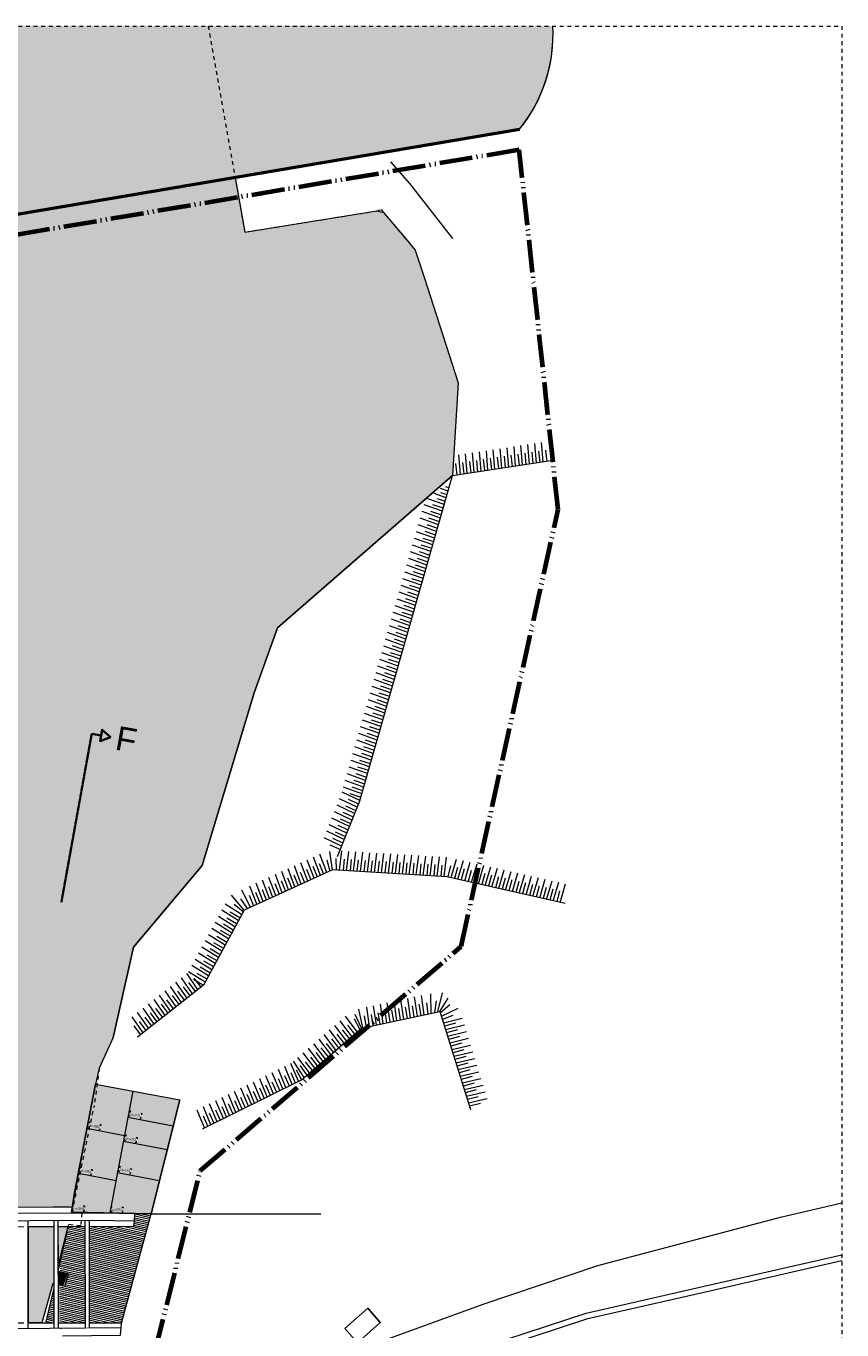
# Model space of a CAD drawing. Extents: x -294884 to 286267, y 0 to 1429765.
# Tile 44 of 178: x 41001 to 62400, y 210217 to 244408. Entities that reach past the tile are written whole.
import ezdxf

# ---------------------------------------------------------------- set-up
doc = ezdxf.new("R2010")
doc.units = 0
doc.header["$MEASUREMENT"] = 0
for name, pattern in [('@L07DS2b', [6.3, 4, -1, 0.3, -1]), ('DASHED', [200, 100, -100]), ('DIVIDE', [1250, 862.5, -112.5, 25, -112.5, 25, -112.5])]:
    doc.linetypes.add(name, pattern=pattern)
for name, color, linetype in [('A-0019-AFDEKVLAK', 1, 'Continuous'), ('A-0070-SYMBOOL', 1, 'Continuous'), ('A-0074--', 4, 'Continuous'), ('A-0306--', 1, 'Continuous'), ('A-0307-TEKST', 7, 'Continuous')]:
    doc.layers.add(name, color=color, linetype=linetype)

# ---------------------------------------------------------------- blocks, each defined once
blk = doc.blocks.new('M-NIEUW_10')
at = {"linetype": 'Continuous', "lineweight": 5}
for color, points in [(254, [(92928.9, 152599), (93299.3, 152599), (94007.3, 152310.8), (95816.3, 152474.7), (96566.3, 152599), (160281, 152599, -0.1863632), (159406.1, 149892.1), (151949.8, 148631.5), (104525, 140613.9), (96917.6, 139376.6), (73475.5, 135651.7), (66113.2, 134481.8), (59916.4, 133443.2), (45285.8, 130964.9), (44902.7, 130900), (44279.7, 131207.6), (44166.3, 131549.2), (43065, 131736), (43065, 139633.9), (44182.3, 139689.1, -0.428386), (45143.2, 144360.5), (70172.5, 148645.2), (84189.9, 151260.3), (86408.1, 151564.7)]), (111, [(140160.7, 121584.5), (140215.1, 122337.4), (140224, 122458.8), (140236.4, 122628.8), (140243.1, 122718.8), (140409.2, 124978.8), (140449.4, 125525.9), (140460.4, 125795.7), (140326.2, 125932.4), (140345.7, 126449.3), (135498, 131026.6), (135287.9, 130778.7), (128424.7, 136497.5), (128688.5, 136808.8), (127787.5, 137572.5), (126728.3, 137288.8), (126852, 136827.1), (116226.8, 134079.1), (116127.8, 134448.8), (111193, 133126.7), (111051.2, 132495.5), (110906, 132450), (109779.2, 127672.8), (110122.7, 127614.7), (110056, 127303.4), (109715.1, 127350), (109658.1, 127060.4), (109206, 125009.8), (109185.8, 124988), (109169.4, 124960.5), (109155.8, 124926.7), (109143, 124868.5), (109024.8, 123840.6), (108956.1, 123213.1), (108902.9, 123218.5), (101860.1, 123762.3), (101770.5, 123765), (101854, 124508.4), (101957, 124505.3), (102056.5, 125501), (101939.7, 125628.4), (101942.2, 128050.3), (101625.7, 128085.7), (101613.6, 128343.1), (101911.9, 128332.9), (101930.2, 129569.9), (101894.9, 129600.4), (101610.1, 129637.2), (101611.2, 129901.1), (101931, 129905.3), (101891.9, 133357.6), (101893.5, 134131.9), (101050.9, 134857.1), (100409.3, 136561.4), (99866.2, 137519.8), (99706, 137649.9), (100067.6, 138521.9), (104742.4, 139296.1), (104525, 140613.9), (126421.7, 144315.8), (126467, 144046.2), (129987.4, 144667.7), (129946.5, 144911.6), (151949.8, 148631.5), (152205.1, 147195.5), (155663.5, 147751.9), (155844.5, 147709.9), (156432.4, 147007.3), (156674.7, 146720), (156903.7, 146010.8), (157797, 143243.7), (157653.2, 140815.3), (153061.5, 136815.1), (152446.1, 135115.8), (151085.9, 130586.6), (149283.5, 128443), (148753.2, 126077.9), (148387.2, 125272.2), (148285.2, 124851.4), (147737.4, 121998.6), (147677.6, 121629.7)]), (8, [(147655, 121498.1), (148285.2, 124851.3), (150495.2, 124439.8), (149750, 121450)]), (111, [(147203.3, 121112.2), (147203.3, 119631.1), (147176.7, 119636.9), (146890, 118598.9), (146522.1, 118598.9), (146522.1, 121112.2)]), (111, [(147309.8, 121123.2), (147563.9, 121123.2), (147314.8, 120158.8)]), (111, [(147312.6, 119939.4), (147531.9, 119881.8), (147430.4, 119581.6), (147313.4, 119607.1)]), (111, [(147312.6, 119939.4), (147531.9, 119881.8), (147430.4, 119581.6), (147313.4, 119607.1)])]:
    blk.add_hatch(color=color, dxfattribs=at).paths.add_polyline_path(points, flags=0)
at = {"color": 7, "linetype": 'DASHED', "lineweight": 0}
blk.add_lwpolyline([(43065, 79449), (43065, 152599), (167865, 152599), (167865, 79449)], close=True, dxfattribs=at)
at = {"color": 254, "linetype": 'Continuous', "lineweight": 13}
blk.add_lwpolyline([(43065, 131736), (44166.3, 131549.2), (44279.7, 131207.6), (44902.7, 130900), (45285.8, 130964.9), (59916.4, 133443.2), (66113.2, 134481.8), (73475.5, 135651.7), (96917.6, 139376.6), (104525, 140613.9), (151949.8, 148631.5), (159406.1, 149892.1, 0.1863632), (160281, 152599), (160281, 152599)], format="xyb", dxfattribs=at)
at = {"color": 251, "linetype": 'Continuous', "lineweight": 5}
blk.add_lwpolyline([(103342.2, 140413.9), (159406.1, 149892.1), (159534, 150058.9), (159653, 150232.2), (159762.5, 150411.7), (159862.3, 150596.7), (159952.2, 150786.8), (160031.7, 150981.4), (160100.9, 151179.9), (160159.3, 151381.9), (160206.9, 151586.6), (160243.6, 151793.7), (160269.2, 152002.3), (160283.6, 152212), (160286.9, 152422.3), (160280.2, 152599)], dxfattribs=at)
at = {"color": 8, "linetype": 'DASHED', "lineweight": 5}
blk.add_lwpolyline([(151244.3, 152599), (152205, 147195.5), (155663.5, 147751.9), (155783.9, 147785.4), (155844.5, 147709.9), (156432.4, 147007.3)], dxfattribs=at)
at = {"color": 92, "linetype": 'Continuous', "lineweight": 50}
blk.add_lwpolyline([(45285.8, 130964.9), (59916.4, 133443.2), (66113.2, 134481.8), (96917.6, 139376.6), (103225.7, 140367.7), (103342.2, 140413.9), (159406.1, 149892.1)], dxfattribs=at)
at = {"color": 11, "linetype": 'Continuous', "lineweight": 9}
for points in [[(159406.1, 149892.1), (103342.2, 140413.9)], [(156432.4, 147007.3), (156674.6, 146721.1)], [(156674.7, 146720), (156903.7, 146010.8)], [(151085.9, 130586.6), (152446.1, 135115.8), (153061.5, 136815.1), (157653.2, 140815.4)], [(148753.2, 126077.9), (149283.5, 128443), (151085.9, 130586.6)], [(148753.2, 126077.9), (148387.2, 125272.2), (148285.2, 124851.4)], [(156187.1, 116008.8), (155817.8, 118124.8), (158453.4, 119083), (161466.1, 120094.8), (166252.3, 121365.4), (167865, 121741.4)], [(152874.2, 113074.7), (155112.9, 113893.2), (157979, 115050), (157639, 117534.8), (161199.6, 118704.1), (164282.6, 119407.7), (167865, 120225.1)]]:
    blk.add_lwpolyline(points, dxfattribs=at)
at = {"color": 1, "linetype": 'DIVIDE', "lineweight": 70}
blk.add_lwpolyline([(46390.7, 100305.9), (50442.1, 98721.3), (72392.4, 92637.8), (77830.2, 91130.7), (78466.9, 91281.4), (118511.6, 84729.6), (161894.4, 81134.1), (145295.8, 99667.1), (151034, 122576.9), (157878.9, 128459.7), (160422, 139922.3), (159403.2, 149352.2), (99198.7, 139182.7), (99843.2, 135366.9), (56711.1, 132050.5), (56814.7, 113020.6)], close=True, dxfattribs=at)
at = {"color": 7, "linetype": 'Continuous', "lineweight": 18}
for points in [[(157659.4, 147026.4), (156528.6, 148468.1), (156029, 149041.2)], [(147737.4, 121998.6), (148285.2, 124851.3)], [(148285.2, 124851.4), (150495.2, 124439.8)], [(147655, 121498.1), (149750, 121450), (150495.2, 124439.8)], [(147655, 121498.1), (147737.4, 121998.6)], [(148969.7, 118580.4), (149750, 121450)], [(146982.1, 118585.4), (147232.3, 119614.8), (147484.2, 119557), (147582, 119878.7), (147309.5, 119941.1), (147571.8, 121123.2)], [(147523.1, 119885.2), (147312.6, 119939.4)], [(147430.4, 119581.6), (147531.9, 119881.8)], [(147523.1, 119885.2), (147531.9, 119881.8), (147523.1, 119885.2)], [(147313.4, 119607.1), (147430.4, 119581.6)]]:
    blk.add_lwpolyline(points, dxfattribs=at)
at = {"color": 111, "linetype": 'Continuous', "lineweight": 13}
blk.add_lwpolyline([(129946.5, 144911.6), (151949.8, 148631.5), (152205.1, 147195.5), (155663.5, 147751.9), (155844.5, 147709.9), (156432.4, 147007.3), (156674.7, 146720), (156903.7, 146010.8), (157797, 143243.7), (157653.2, 140815.3), (153061.5, 136815.1), (152446.1, 135115.8), (151085.9, 130586.6), (149283.5, 128443), (148753.2, 126077.9), (148387.2, 125272.2), (148285.2, 124851.4), (147737.4, 121998.6), (147677.6, 121629.7), (140160.7, 121584.5)], dxfattribs=at)
at = {"color": 9, "linetype": 'Continuous', "lineweight": 13}
for points in [[(159307.1, 141063.2), (159264.3, 141570.5)], [(159488.2, 141090.4), (159445.5, 141597.6)], [(159669.6, 141117.5), (159627, 141624.7)], [(159850.8, 141144.5), (159808.1, 141651.9)], [(160032.2, 141171.5), (159989.4, 141678.9)], [(157856.8, 140846.2), (157814.2, 141353.4)], [(158038.2, 140873.3), (157995.3, 141380.6)], [(158219.5, 140900.5), (158176.7, 141407.8)], [(158400.7, 140927.5), (158358, 141435)], [(158458.8, 141237.8), (158491.1, 140941.1)], [(158581.8, 140954.7), (158539.2, 141462.1)], [(158640.1, 141264.8), (158672.3, 140968.1)], [(158763.2, 140981.9), (158720.6, 141489.1)], [(158821.3, 141291.8), (158853.5, 140995.2)], [(158944.5, 141008.9), (158901.7, 141516.3)], [(159002.6, 141319), (159034.8, 141022.4)], [(159125.8, 141036), (159083.1, 141543.4)], [(159183.9, 141346.2), (159216, 141049.4)], [(159365.2, 141373.4), (159397.3, 141076.5)], [(159546.4, 141400.3), (159578.5, 141103.7)], [(159727.7, 141427.5), (159759.9, 141130.9)], [(159908.9, 141454.6), (159940.9, 141158)], [(160090.2, 141481.7), (160122.4, 141185)], [(157733.7, 141129.3), (157765.9, 140832.4)], [(157914.9, 141156.4), (157947.2, 140859.6)], [(158096.2, 141183.4), (158128.5, 140886.8)], [(158277.6, 141210.6), (158309.8, 140914)], [(154632.6, 130821.4), (155216.6, 132285.6), (157653.2, 140815.4)], [(157434.3, 140050), (157005.2, 140203.1)], [(157484.6, 140226.2), (157166.5, 140339.8)], [(157246.5, 140208), (157459.5, 140137.8)], [(157534.8, 140402.3), (157338.1, 140472.5)], [(157338.2, 140370.5), (157509.7, 140313.9)], [(157465.6, 140521.3), (157560, 140490.1)], [(157333.7, 139697.6), (156854, 139868.7)], [(157384.1, 139873.9), (156904.5, 140044.9)], [(157075.3, 139878.9), (157358.7, 139785.2)], [(157125.7, 140055.1), (157409.2, 139961.6)], [(157232.8, 139345.1), (156753.4, 139516.2)], [(157283.2, 139521.4), (156803.9, 139692.5)], [(156974.8, 139526.4), (157258.1, 139432.8)], [(157025.1, 139702.6), (157308.4, 139609.2)], [(157132.4, 138992.7), (156652.7, 139163.8)], [(157182.7, 139169), (156703.1, 139340)], [(156874, 139174), (157157.5, 139080.3)], [(156924.3, 139350.2), (157207.8, 139256.6)], [(157082, 138816.4), (156602.4, 138987.5)], [(156773.4, 138821.4), (157056.8, 138727.9)], [(156823.7, 138997.6), (157107, 138904.2)], [(156981.2, 138463.9), (156501.7, 138635)], [(157031.6, 138640.1), (156552.2, 138811.3)], [(156723, 138645.2), (157006.5, 138551.7)], [(156880.6, 138111.6), (156401, 138282.6)], [(156931, 138287.7), (156451.3, 138458.8)], [(156622.3, 138292.7), (156905.7, 138199.3)], [(156672.6, 138469), (156956, 138375.5)], [(156779.9, 137758.9), (156300.5, 137930)], [(156830.3, 137935.2), (156350.7, 138106.2)], [(156521.5, 137940.2), (156805.1, 137846.7)], [(156572, 138116.3), (156855.4, 138023.1)], [(156678.5, 137403.9), (156199.1, 137574.9)], [(156728.9, 137580), (156249.4, 137751.2)], [(156420.4, 137585.1), (156703.8, 137491.6)], [(156471.2, 137763.9), (156754.8, 137670.5)], [(156578, 137051.4), (156098.3, 137222.5)], [(156628.3, 137227.7), (156148.8, 137398.7)], [(156319.6, 137232.7), (156602.9, 137139.1)], [(156370, 137409), (156653.4, 137315.4)], [(156477.1, 136698.9), (155997.6, 136870)], [(156527.5, 136875.2), (156048.2, 137046.4)], [(156219, 136880.2), (156502.4, 136786.6)], [(156269.3, 137056.5), (156552.7, 136963)], [(156376.6, 136346.6), (155897, 136517.7)], [(156426.9, 136522.8), (155947.3, 136693.8)], [(156118.3, 136527.8), (156401.8, 136434.2)], [(156168.6, 136704), (156452.1, 136610.4)], [(156275.8, 135994), (155796.5, 136165.1)], [(156326.2, 136170.2), (155846.7, 136341.3)], [(156017.7, 136175.2), (156301, 136081.8)], [(156067.9, 136351.4), (156351.3, 136258)], [(156175.2, 135641.5), (155695.6, 135812.7)], [(156225.4, 135817.7), (155745.9, 135988.9)], [(155916.9, 135822.8), (156200.3, 135729.4)], [(155967.3, 135999.1), (156250.7, 135905.5)], [(156074.6, 135289), (155595, 135460)], [(156124.9, 135465.4), (155645.3, 135636.4)], [(155816.3, 135470.2), (156099.7, 135376.9)], [(155866.6, 135646.6), (156150, 135553.1)], [(155973.2, 134933.8), (155493.7, 135105)], [(156024.2, 135112.7), (155544.8, 135283.9)], [(155715.5, 135117.8), (155999.1, 135024.3)], [(155765.8, 135294), (156049.4, 135200.5)], [(155872.7, 134581.5), (155393.1, 134752.5)], [(155922.8, 134757.7), (155443.3, 134928.8)], [(155614.3, 134762.8), (155897.7, 134669.2)], [(155664.7, 134938.9), (155948, 134845.5)], [(155771.8, 134229), (155292.4, 134400.2)], [(155822.2, 134405.2), (155342.6, 134576.4)], [(155513.6, 134410.3), (155797, 134316.8)], [(155563.9, 134586.5), (155847.2, 134492.9)], [(155671.2, 133876.6), (155191.6, 134047.6)], [(155721.4, 134052.8), (155241.9, 134223.8)], [(155412.8, 134057.9), (155696.3, 133964.2)], [(155463.3, 134234), (155746.6, 134140.4)], [(155570.5, 133524.1), (155090.9, 133695.1)], [(155620.9, 133700.4), (155141.2, 133871.5)], [(155312.2, 133705.2), (155595.6, 133611.8)], [(155362.6, 133881.7), (155646.1, 133788)], [(155520.1, 133347.8), (155040.8, 133518.9)], [(155211.6, 133352.9), (155495, 133259.4)], [(155261.9, 133529), (155545.3, 133435.6)], [(155419.5, 132995.4), (154939.9, 133166.5)], [(155469.7, 133171.5), (154990.2, 133342.7)], [(155161.2, 133176.6), (155444.6, 133083.2)], [(155318.8, 132642.8), (154839.3, 132813.8)], [(155369.2, 132819.2), (154889.6, 132990.2)], [(155060.6, 132824), (155344, 132730.7)], [(155110.9, 133000.4), (155394.2, 132907)], [(155149.8, 132117.4), (154689.8, 132335.6)], [(155217.4, 132287.6), (154757.4, 132505.9)], [(155268.4, 132466.5), (154789.1, 132637.7)], [(154910.9, 132323.6), (155183.5, 132202.1)], [(154959.8, 132471.6), (155243.3, 132378.1)], [(155010.1, 132647.8), (155293.6, 132554.3)], [(155014.2, 131776.7), (154554.2, 131995)], [(155082, 131947), (154622.1, 132165.3)], [(154775.4, 131982.9), (155048.1, 131861.6)], [(154843.2, 132153.2), (155115.9, 132031.9)], [(154878.8, 131436.1), (154418.9, 131654.4)], [(154946.6, 131606.5), (154486.6, 131824.7)], [(154640, 131642.3), (154912.7, 131521)], [(154707.7, 131812.6), (154980.3, 131691.2)], [(154743.4, 131095.5), (154283.4, 131313.8)], [(154811, 131265.8), (154351, 131484)], [(154504.5, 131301.6), (154777.1, 131180.3)], [(154572.2, 131472), (154844.9, 131350.6)], [(154505.9, 130472.5), (154434, 130955.8)], [(154436.8, 131131.4), (154709.5, 131010)], [(154688.8, 130461.6), (154752, 130966.7)], [(154871.8, 130450.5), (154935, 130955.7)], [(153852, 130175.9), (153672.1, 130652.2)], [(154018.8, 130251.6), (153838.9, 130727.9)], [(154185.8, 130327.4), (154005.7, 130803.6)], [(154156.8, 130641.5), (154268.9, 130365)], [(154352.7, 130403), (154172.7, 130879.2)], [(154357.1, 130730.8), (154435.9, 130440.7)], [(154591.9, 130772.7), (154597, 130467)], [(154809.8, 130752.9), (154780, 130455.9)], [(154992.8, 130742), (154962.9, 130445)], [(155054.7, 130439.6), (155117.9, 130944.8)], [(155175.7, 130731), (155145.8, 130434)], [(155237.6, 130428.6), (155300.8, 130933.8)], [(155358.7, 130720), (155328.9, 130423.1)], [(155420.7, 130417.6), (155483.9, 130922.8)], [(155541.8, 130709), (155511.8, 130412.1)], [(155603.6, 130406.7), (155666.8, 130911.9)], [(155724.7, 130698.1), (155694.8, 130401.1)], [(155786.6, 130395.7), (155849.8, 130900.9)], [(155907.6, 130687), (155877.7, 130390.1)], [(155969.5, 130384.7), (156032.7, 130889.9)], [(156090.5, 130676), (156060.7, 130379.1)], [(156152.4, 130373.7), (156215.7, 130878.9)], [(156273.5, 130665.1), (156243.6, 130368.2)], [(156335.5, 130362.7), (156398.7, 130867.9)], [(156456.5, 130654.1), (156426.6, 130357.1)], [(156518.4, 130351.8), (156581.7, 130857)], [(156639.5, 130643.2), (156609.5, 130346.2)], [(156701.4, 130340.8), (156764.6, 130846)], [(156822.4, 130632.1), (156792.4, 130335.2)], [(156884.3, 130329.8), (156947.5, 130835)], [(157005.3, 130621.2), (156975.5, 130324.2)], [(157067.2, 130318.8), (157130.5, 130824)], [(157250.2, 130307.8), (157313.4, 130813)], [(157433.2, 130296.8), (157496.3, 130802)], [(157613.9, 130268), (157758.6, 130756.1)], [(157792.6, 130227.2), (157937.3, 130715.4)], [(157971.3, 130186.6), (158115.9, 130674.8)], [(158150, 130146), (158294.6, 130634.1)], [(160604.4, 129587.7), (157505.7, 130292.5), (154505.9, 130472.5), (152182.7, 129418.9), (151116.4, 127450.1), (149391.4, 126083.1)], [(153017.3, 129797.4), (152837.4, 130273.7)], [(153184.2, 129873.1), (153004.2, 130349.4)], [(153351.1, 129948.8), (153171.2, 130425.1)], [(153518, 130024.5), (153338.1, 130500.8)], [(153489.1, 130338.8), (153601.2, 130062.1)], [(153685, 130100.2), (153505, 130576.4)], [(153655.9, 130414.4), (153768.2, 130137.9)], [(153822.9, 130490.1), (153935.1, 130213.6)], [(153989.9, 130565.9), (154102, 130289.2)], [(157188.3, 130610.1), (157158.3, 130313.2)], [(157371.2, 130599.2), (157341.4, 130302.2)], [(157602.1, 130576.5), (157524.2, 130288.3)], [(157780.8, 130535.7), (157703, 130247.6)], [(157959.5, 130495.1), (157881.6, 130206.9)], [(158138.2, 130454.5), (158060.2, 130166.3)], [(158316.8, 130413.7), (158239.2, 130125.7)], [(158328.8, 130105.4), (158473.5, 130593.5)], [(158495.7, 130373.1), (158417.8, 130085.1)], [(158507.4, 130064.7), (158652.2, 130552.9)], [(158674.4, 130332.5), (158596.6, 130044.4)], [(158686.2, 130024.1), (158830.9, 130512.3)], [(158853.2, 130291.8), (158775.2, 130003.7)], [(158864.9, 129983.4), (159009.6, 130471.5)], [(159043.6, 129942.8), (159188.3, 130430.9)], [(159222.4, 129902.1), (159367.2, 130390.2)], [(159401.1, 129861.5), (159545.8, 130349.6)], [(159579.8, 129820.9), (159724.5, 130309)], [(152349.5, 129494.6), (152123.9, 129943.1)], [(152516.6, 129570.4), (152336.6, 130046.6)], [(152683.5, 129646), (152503.6, 130122.3)], [(152654.3, 129960.2), (152766.6, 129683.7)], [(152850.3, 129721.7), (152670.4, 130198)], [(152821.3, 130035.9), (152933.6, 129759.4)], [(152988.3, 130111.6), (153100.4, 129835)], [(153155.2, 130187.3), (153267.4, 129910.8)], [(153322.2, 130263), (153434.4, 129986.5)], [(159031.8, 130251.1), (158953.9, 129963.1)], [(159210.5, 130210.5), (159132.6, 129922.5)], [(159389.4, 130169.9), (159311.3, 129881.7)], [(159568.1, 130129.3), (159490, 129841.1)], [(159746.7, 130088.5), (159668.7, 129800.5)], [(159758.6, 129780.1), (159903.2, 130268.2)], [(159925.4, 130047.9), (159847.6, 129759.8)], [(159937.2, 129739.5), (160081.9, 130227.6)], [(160104.2, 130007.2), (160026.2, 129719.2)], [(160115.9, 129698.8), (160260.6, 130186.9)], [(160282.9, 129966.6), (160204.9, 129678.4)], [(160294.7, 129658.2), (160439.3, 130146.3)], [(160473.2, 129617.5), (160618, 130105.7)], [(152182.7, 129418.9), (151856.1, 129806.1)], [(152092.7, 129708.3), (152265.9, 129456.6)], [(152320.5, 129808.8), (152432.8, 129532.2)], [(152487.5, 129884.5), (152599.7, 129607.9)], [(160461.5, 129925.9), (160383.7, 129637.9)], [(151945.7, 128981.4), (151514.6, 129252.2)], [(152033.1, 129142.6), (151601.9, 129413.4)], [(152120.3, 129303.8), (151689.2, 129574.6)], [(151820.1, 129375.5), (152076.6, 129222.8)], [(151927.2, 129569.8), (152163.8, 129384)], [(151771.1, 128659.1), (151340, 128929.9)], [(151858.4, 128820.3), (151427.3, 129091.1)], [(151645.5, 129053.2), (151902, 128900.5)], [(151732.8, 129214.3), (151989.2, 129061.6)], [(151596.6, 128336.8), (151165.5, 128607.6)], [(151683.8, 128497.9), (151252.7, 128768.8)], [(151383.7, 128569.7), (151640.1, 128417)], [(151470.9, 128730.8), (151727.4, 128578.2)], [(151558.3, 128892), (151814.8, 128739.4)], [(151422, 128014.5), (150990.9, 128285.3)], [(151509.2, 128175.6), (151078.1, 128446.4)], [(151209, 128247.2), (151465.5, 128094.7)], [(151296.3, 128408.4), (151552.9, 128255.9)], [(151247.4, 127692.1), (150816.3, 127962.9)], [(151334.7, 127853.3), (150903.6, 128124.1)], [(151034.5, 127924.9), (151291, 127772.4)], [(151121.8, 128086.1), (151378.3, 127933.5)], [(150831, 127223.9), (150541.2, 127642.5)], [(150974.6, 127337.7), (150684.8, 127756.3)], [(151160.1, 127531), (150729, 127801.8)], [(150859.9, 127602.6), (151116.4, 127450.1)], [(150870.5, 127635.6), (151046.2, 127394.4)], [(150947.1, 127763.8), (151203.7, 127611.2)], [(150400, 126882.4), (150110.2, 127301)], [(150543.7, 126996.3), (150253.8, 127414.9)], [(150687.3, 127110.1), (150397.5, 127528.7)], [(150439.6, 127294.1), (150615.3, 127052.9)], [(150583.2, 127408), (150758.9, 127166.7)], [(150726.9, 127521.8), (150902.6, 127280.6)], [(157089.4, 126710.4), (157081.5, 127223.8)], [(157268.6, 126748.4), (157390.2, 127246.8)], [(149969.1, 126541), (149679.2, 126959.6)], [(150112.7, 126654.8), (149822.9, 127073.4)], [(150256.3, 126768.6), (149966.6, 127187.2)], [(150008.5, 126952.6), (150184.3, 126711.4)], [(150152.3, 127066.5), (150328, 126825.3)], [(150295.9, 127180.3), (150471.6, 126939.1)], [(155475.6, 126368.4), (155402.4, 126872.2)], [(155655, 126406.4), (155581.7, 126910.2)], [(155834.2, 126444.4), (155760.9, 126948.2)], [(156013.5, 126482.4), (155940.3, 126986.2)], [(156193, 126520.4), (156119.6, 127024.2)], [(156372.2, 126558.4), (156298.8, 127062.2)], [(156411.4, 126871.5), (156461.5, 126577.2)], [(156551.4, 126596.4), (156478.2, 127100.2)], [(156590.8, 126909.5), (156640.8, 126615.3)], [(156730.7, 126634.4), (156657.5, 127138.2)], [(156770.1, 126947.5), (156820.1, 126653.2)], [(156910.1, 126672.4), (156836.8, 127176.2)], [(156966.5, 126981.3), (156999.4, 126691.2)], [(157226, 127035.7), (157178.8, 126729.3)], [(157320.4, 126759.3), (157534.3, 127106)], [(157584.6, 126933.3), (157331.8, 126722.6)], [(149538.1, 126199.5), (149248.3, 126618.1)], [(149681.8, 126313.3), (149392, 126731.9)], [(149825.4, 126427.1), (149535.6, 126845.7)], [(149577.6, 126611.1), (149753.4, 126370)], [(149721.2, 126724.9), (149897, 126483.8)], [(149864.9, 126838.8), (150040.7, 126597.6)], [(151096.2, 123678.4), (153688.2, 124967.7), (155264.3, 126323.6), (157320.4, 126759.3), (158121, 124186)], [(155011.4, 126105.6), (154704.7, 126511.9)], [(155150.3, 126225.3), (154843.4, 126631.6)], [(155072.8, 126563.7), (155219.6, 126284.9)], [(155264.3, 126323.6), (155101.4, 126680.6)], [(155296.3, 126330.4), (155194.2, 126816.7)], [(155335.6, 126643.5), (155385.7, 126349.2)], [(155515, 126681.5), (155565, 126387.3)], [(155694.3, 126719.5), (155744.2, 126425.2)], [(155873.5, 126757.5), (155923.6, 126463.2)], [(156052.9, 126795.5), (156102.9, 126501.3)], [(156232.2, 126833.5), (156282.2, 126539.2)], [(157359.2, 126634.7), (157798.4, 126846)], [(157656.7, 126653.8), (157386.2, 126547.4)], [(157413.7, 126459.7), (157908.5, 126579.1)], [(149290.2, 126383.5), (149466.1, 126142.3)], [(149433.9, 126497.3), (149609.7, 126256.1)], [(154733.8, 125866.4), (154426.9, 126272.6)], [(154872.6, 125986), (154565.7, 126392.2)], [(154756.2, 126279.3), (154941.9, 126045.6)], [(154895.2, 126399), (155080.7, 126165.2)], [(157729, 126449.5), (157440.6, 126372.5)], [(157467.9, 126284.7), (157962.9, 126404.1)], [(157783.3, 126274.5), (157495, 126197.6)], [(157522.3, 126109.8), (158017.2, 126229.3)], [(154317.3, 125507.4), (154010.4, 125913.7)], [(154456.1, 125627.1), (154149.2, 126033.3)], [(154594.9, 125746.7), (154288.1, 126153)], [(154339.7, 125920.3), (154525.3, 125686.6)], [(154478.6, 126040), (154664.1, 125806.2)], [(154617.4, 126159.6), (154803.1, 125925.9)], [(157837.6, 126099.6), (157549.4, 126022.4)], [(157576.7, 125934.7), (158071.6, 126054.2)], [(157892.1, 125924.5), (157603.7, 125847.4)], [(157631.1, 125759.8), (158125.9, 125879.1)], [(153900.8, 125148.4), (153593.9, 125554.7)], [(154039.6, 125268.1), (153732.7, 125674.3)], [(154178.3, 125387.7), (153871.6, 125794)], [(153923.2, 125561.4), (154108.8, 125327.6)], [(154062.1, 125681), (154247.6, 125447.3)], [(154200.9, 125800.7), (154386.5, 125567)], [(157946.4, 125749.4), (157658, 125672.5)], [(157685.4, 125584.6), (158180.4, 125704)], [(158000.8, 125574.5), (157712.6, 125497.4)], [(157739.8, 125409.6), (158234.8, 125529.1)], [(153118.1, 124683.5), (152921.4, 125153.1)], [(153282.3, 124765.1), (153085.5, 125234.6)], [(153446.4, 124846.6), (153249.7, 125316.2)], [(153406.3, 125159.6), (153528.2, 124887.2)], [(153610.5, 124928.2), (153413.8, 125397.8)], [(153761.9, 125028.9), (153483.8, 125456.1)], [(153546.8, 125230.6), (153692.4, 124968.8)], [(153649.8, 125339), (153831.1, 125088.3)], [(153784.4, 125441.7), (153970, 125208)], [(158055.2, 125399.5), (157766.8, 125322.4)], [(157794.2, 125234.7), (158289.1, 125354)], [(158109.6, 125224.4), (157821.3, 125147.3)], [(157848.7, 125059.6), (158343.6, 125179)], [(152461.6, 124357.2), (152264.8, 124826.8)], [(152625.7, 124438.8), (152429, 124908.4)], [(152789.9, 124520.4), (152593.1, 124989.9)], [(152749.8, 124833.3), (152871.7, 124560.9)], [(152954, 124601.9), (152757.3, 125071.5)], [(152913.9, 124914.9), (153035.8, 124642.5)], [(153078, 124996.5), (153200, 124724.1)], [(153242.2, 125078), (153364.1, 124805.6)], [(158164.1, 125049.3), (157875.7, 124972.4)], [(157903, 124884.5), (158398, 125003.9)], [(158218.4, 124874.4), (157930.2, 124797.3)], [(157957.5, 124709.5), (158452.4, 124829)], [(151805.1, 124031), (151608.3, 124500.5)], [(151969.2, 124112.5), (151772.4, 124582.1)], [(152133.3, 124194.1), (151936.6, 124663.7)], [(152093.2, 124507.1), (152215.2, 124234.7)], [(152297.5, 124275.7), (152100.7, 124745.2)], [(152257.3, 124588.6), (152379.3, 124316.2)], [(152421.5, 124670.2), (152543.4, 124397.8)], [(152585.6, 124751.8), (152707.6, 124479.4)], [(158272.9, 124699.4), (157984.5, 124622.3)], [(158011.9, 124534.6), (158506.8, 124653.9)], [(158327.2, 124524.2), (158038.9, 124447.2)], [(158066.3, 124359.5), (158561.2, 124478.9)], [(151148.5, 123704.7), (150951.8, 124174.3)], [(151312.7, 123786.3), (151115.9, 124255.8)], [(151476.8, 123867.8), (151280.1, 124337.4)], [(151436.7, 124180.8), (151558.6, 123908.4)], [(151640.9, 123949.4), (151444.2, 124419)], [(151600.8, 124262.4), (151722.8, 123990)], [(151764.9, 124343.9), (151886.9, 124071.5)], [(151929.1, 124425.5), (152051, 124153.1)], [(158381.7, 124349.2), (158093.4, 124272.2)], [(151108.4, 124017.6), (151230.4, 123745.2)], [(151272.5, 124099.2), (151394.5, 123826.8)]]:
    blk.add_lwpolyline(points, dxfattribs=at)
at = {"color": 8, "linetype": 'Continuous', "lineweight": 5}
for points in [[(157653.3, 140815.3), (160229.3, 141206.9)], [(149315.9, 121399.2), (149711.6, 121308.6)], [(149319.3, 121447.6), (149724.2, 121354.9)], [(149498.2, 121455.8), (149736.8, 121401.2)], [(149750, 121450), (154200, 121450)], [(147558.5, 121064), (149522.7, 120614.2)], [(147568.9, 121110.8), (149535.3, 120660.5)], [(147747.3, 121119.1), (149547.9, 120706.8)], [(147958.1, 121120), (149560.5, 120753.1)], [(148169, 121120.9), (149573.1, 120799.4)], [(148390, 121123.5), (149585.7, 120845.7)], [(148586.9, 121123.5), (149598.2, 120892)], [(148801.7, 121123.5), (149610.8, 120938.3)], [(149012.6, 121124.4), (149623.4, 120984.6)], [(149223.5, 121125.3), (149636, 121030.9)], [(149293.8, 121158.4), (149648.6, 121077.1)], [(149299.4, 121206.3), (149661.2, 121123.4)], [(149305, 121254.2), (149673.8, 121169.7)], [(149309.2, 121302.4), (149686.4, 121216)], [(149312.6, 121350.8), (149699, 121262.3)], [(147486, 120736.4), (149434.6, 120290.3)], [(147496.3, 120783.2), (149447.2, 120336.6)], [(147506.7, 120830), (149459.8, 120382.9)], [(147517.1, 120876.8), (149472.4, 120429.1)], [(147527.5, 120923.6), (149485, 120475.4)], [(147537.8, 120970.4), (149497.6, 120521.7)], [(147548.2, 121017.2), (149512, 120567.5)], [(147403, 120362.2), (149333.9, 119920)], [(147413.4, 120408.9), (149346.5, 119966.3)], [(147423.8, 120455.7), (149359.1, 120012.6)], [(147434.2, 120502.5), (149371.7, 120058.9)], [(147444.6, 120549.3), (149384.3, 120105.2)], [(147454.8, 120596.1), (149398.8, 120151)], [(147465.2, 120642.9), (149409.5, 120197.7)], [(147475.6, 120689.7), (149422, 120244)], [(152822.3, 113216.6), (155058.7, 114034.2), (157813.4, 115146), (157472.4, 117639.1), (161159.2, 118849.8), (164249, 119554.9), (167865, 120380)], [(147360, 120126.2), (149272.9, 119688.2)], [(147360, 120077), (149262.2, 119641.5)], [(147360, 120027.9), (149245.8, 119596.1)], [(147361.4, 120175), (149283.6, 119734.9)], [(147371.8, 120221.8), (149296.2, 119781.2)], [(147382.2, 120268.6), (149310.7, 119827.1)], [(147392.6, 120315.4), (149321.3, 119873.8)], [(147360, 119978.7), (149233.2, 119549.8)], [(147526.1, 119694.9), (149170.3, 119318.4)], [(147540.1, 119740.8), (149182.9, 119364.7)], [(147554.1, 119786.8), (149195.5, 119410.9)], [(147568.1, 119832.8), (149208.1, 119457.2)], [(147582, 119878.7), (149220.7, 119503.5)], [(147164.4, 119335.3), (147174.4, 119332.8)], [(147199.6, 119480.2), (147204.1, 119479.2)], [(147342.4, 119540.3), (149120, 119133.3)], [(147342.5, 119491.1), (149107.4, 119087)], [(147342.6, 119441.9), (149094.8, 119040.7)], [(147342.8, 119392.8), (149082.2, 118994.4)], [(147342.8, 119343.6), (149069.7, 118948.2)], [(147484.2, 119557), (149132.6, 119179.6)], [(147498.1, 119603), (149145.2, 119225.8)], [(147512.1, 119648.9), (149157.7, 119272.1)], [(147085.4, 119010.3), (147175, 118988.5)], [(147096.7, 119056.8), (147174.8, 119037.8)], [(147108, 119103.2), (147174.8, 119086.9)], [(147119.2, 119149.6), (147174.6, 119136.1)], [(147130.5, 119196), (147174.6, 119185.3)], [(147141.8, 119242.4), (147174.4, 119234.5)], [(147153.1, 119288.8), (147174.4, 119283.7)], [(147343, 119294.4), (149057.1, 118901.9)], [(147343, 119245.2), (149044.5, 118855.6)], [(147343.2, 119196), (149031.9, 118809.3)], [(147343.2, 119146.8), (149019.3, 118763)], [(147343.4, 119097.6), (149006.7, 118716.8)], [(147343.4, 119048.5), (148994.1, 118670.5)], [(147343.4, 118999.3), (148981.6, 118624.2)], [(147006.4, 118685.4), (147175.7, 118644.3)], [(147017.7, 118731.8), (147175.7, 118693.4)], [(147029, 118778.2), (147175.5, 118742.6)], [(147040.2, 118824.7), (147175.5, 118791.8)], [(147051.5, 118871.1), (147175.2, 118841)], [(147062.8, 118917.5), (147175.2, 118890.2)], [(147074.1, 118963.9), (147175, 118939.4)], [(147343.7, 118950.1), (148940, 118584.6)], [(147343.8, 118900.9), (148707, 118588.8)], [(147343.9, 118851.7), (148492.4, 118588.8)], [(147344.1, 118802.5), (148276.8, 118589)], [(147344.2, 118753.3), (148077.8, 118585.4)], [(147344.3, 118704.2), (147863.1, 118585.4)], [(147344.4, 118655), (147646.3, 118585.9)], [(146983.8, 118592.6), (147013.4, 118585.4)], [(146995.1, 118639), (147175.9, 118595.1)], [(147344.5, 118605.8), (147433.7, 118585.4)], [(147362.4, 118454.2), (147387.4, 118448.5)]]:
    blk.add_lwpolyline(points, dxfattribs=at)
at = {"color": 1, "linetype": 'DASHED', "lineweight": 13}
for points in [[(148387.2, 125272.2), (148248.3, 124262)], [(147675.6, 121497.3), (148248.3, 124262)], [(147655, 121498.1), (147929.2, 121467.9), (147898.2, 121135.1), (147582.5, 121171.3), (147452.2, 120584.3)], [(147312.6, 119939.4), (147261.5, 119952.6), (147312.2, 120148.8)], [(147203.3, 119631.1), (147313.4, 119607.1)]]:
    blk.add_lwpolyline(points, dxfattribs=at)
at = {"color": 8, "linetype": 'Continuous', "lineweight": 13}
blk.add_lwpolyline([(147655, 121498.1), (148285.2, 124851.3), (150495.2, 124439.8), (149750, 121450)], close=True, dxfattribs=at)
at = {"color": 1, "linetype": 'Continuous', "lineweight": 13}
for points in [[(149265.7, 124668.8), (148665.5, 121474.9)], [(149137.9, 123988.8), (150325.9, 123760.6)], [(148063.6, 123697.7), (149047.7, 123508.8)], [(149019.5, 123358.8), (150170.7, 123137.7)], [(147836.9, 122518.7), (148826, 122328.8)], [(148865.6, 122539.5), (149958.8, 122329.6)], [(147624.5, 121629.4), (147174.5, 121626.7), (140501.9, 121586.5), (140160.7, 121584.5)], [(140487.1, 121081.5), (143244, 121101.6), (144126, 121103.8), (149290, 121125.6), (149307.2, 121272.6)], [(147084.6, 118446.4), (143525.4, 118434.8)], [(148961.2, 118459.6), (148970, 118585.4), (144862.1, 118585.4)], [(148961.2, 118459.6), (147084.6, 118446.4)], [(147418.4, 118256.1), (148943.2, 118272), (148961.2, 118459.6)]]:
    blk.add_lwpolyline(points, dxfattribs=at)
blk.add_lwpolyline([(148212.6, 121284.1), (149307.2, 121272.6), (149320.2, 121461.3), (148114.9, 121470.5), (138397.5, 121429.5), (138379.5, 121232.8)], close=True, dxfattribs=at)
at = {"color": 111, "linetype": 'Continuous', "lineweight": 13}
for points in [[(146522.1, 121112.2), (146522.1, 118598.9), (146890, 118598.9), (147176.7, 119636.9), (147203.3, 119631.1), (147203.3, 121112.2)], [(147309.8, 121123.2), (147563.9, 121123.2), (147314.8, 120158.8)], [(147312.6, 119939.4), (147531.9, 119881.8), (147430.4, 119581.6), (147313.4, 119607.1)], [(147312.6, 119939.4), (147531.9, 119881.8), (147430.4, 119581.6), (147313.4, 119607.1)]]:
    blk.add_lwpolyline(points, close=True, dxfattribs=at)
at = {"color": 5, "linetype": 'Continuous', "lineweight": 25}
blk.add_lwpolyline([(154825.8, 118448.1), (155156, 118072.5), (155756.8, 118600.7), (155426.7, 118976.2)], close=True, dxfattribs=at)
at = {"layer": 'A-0074--', "color": 4, "linetype": '@L07DS2b', "lineweight": 35}
blk.add_lwpolyline([(148187.7, 134040.9), (147389.3, 129612.3)], dxfattribs=at)
at = {"layer": 'A-0074--', "color": 4, "linetype": 'Continuous', "lineweight": 35}
blk.add_lwpolyline([(148187.7, 134040.9), (148433.7, 133996.5), (148460.3, 134144.1), (148679.7, 133952.2), (148407.1, 133848.9), (148433.7, 133996.5)], dxfattribs=at)
at = {"layer": 'A-0306--', "color": 1, "linetype": 'Continuous', "lineweight": 13}
for points in [[(149223.8, 124135.2), (149194.3, 124140.9), (149188.6, 124111.4)], [(148149.4, 123844.2), (148120, 123849.8), (148114.3, 123820.4)], [(148398.2, 123796.4), (148427.7, 123790.7), (148422, 123761.3)], [(149199.2, 124007.5), (149169.8, 124013.2), (149175.4, 124042.6)], [(149448, 123959.8), (149477.5, 123954.1), (149483.2, 123983.6)], [(149472.6, 124087.4), (149502, 124081.8), (149496.3, 124052.3)], [(148124.9, 123716.5), (148095.5, 123722.2), (148101.1, 123751.6)], [(148373.7, 123668.7), (148403.2, 123663.1), (148408.8, 123692.5)], [(149105.4, 123505.2), (149075.9, 123510.9), (149070.2, 123481.4)], [(149354.2, 123457.4), (149383.6, 123451.8), (149378, 123422.3)], [(149080.8, 123377.5), (149051.4, 123383.2), (149057, 123412.6)], [(149329.7, 123329.8), (149359.1, 123324.1), (149364.8, 123353.6)], [(147898.2, 122537.5), (147868.8, 122543.1), (147874.4, 122572.6)], [(147922.8, 122665.1), (147893.3, 122670.8), (147887.6, 122641.3)], [(148147, 122489.7), (148176.5, 122484), (148182.2, 122513.5)], [(148171.5, 122617.3), (148201, 122611.7), (148195.3, 122582.2)], [(148926.9, 122558.3), (148897.4, 122564), (148903.1, 122593.4)], [(148951.4, 122686), (148921.9, 122691.6), (148916.3, 122662.2)], [(149175.7, 122510.5), (149205.2, 122504.9), (149210.8, 122534.3)], [(149200.2, 122638.2), (149229.7, 122632.5), (149224, 122603.1)], [(147711.7, 121658.1), (147681.7, 121658.1), (147681.7, 121628.1)], [(147711.7, 121528.1), (147681.7, 121528.1), (147681.7, 121558.1)], [(147965, 121658.1), (147995, 121658.1), (147995, 121628.1)], [(147965, 121528.1), (147995, 121528.1), (147995, 121558.1)], [(148722.8, 121503.6), (148692.8, 121504.3), (148693.5, 121534.3)], [(148725.8, 121633.6), (148695.8, 121634.3), (148695.2, 121604.3)], [(148976.1, 121497.8), (149006.1, 121497.1), (149006.8, 121527.1)], [(148979.1, 121627.8), (149009.1, 121627.1), (149008.4, 121597.1)]]:
    blk.add_lwpolyline(points, dxfattribs=at)
at = {"layer": 'A-0070-SYMBOOL', "color": 7, "linetype": 'Continuous', "insert": (148774.1, 133630.2), "char_height": 630, "attachment_point": 7, "rotation": 349.7807, "line_spacing_factor": 0.933333}
blk.add_mtext('{\\fArial|b0|i0|c12|p0;F}', dxfattribs=at)
at = {"layer": 'A-0307-TEKST', "color": 7, "linetype": 'Continuous', "char_height": 63, "attachment_point": 7, "line_spacing_factor": 1.333333}
for s, insert, rotation in [('{\\fArial|b0|i0|c12|p0;zo-062}', (148125.5, 123746.9), 349.1302), ('{\\fArial|b0|i0|c12|p0;zo-071}', (149199.8, 124038), 349.13057), ('{\\fArial|b0|i0|c12|p0;zo-072}', (149081.4, 123408), 349.1306), ('{\\fArial|b0|i0|c12|p0;zo-063}', (147898.8, 122567.9), 349.13009), ('{\\fArial|b0|i0|c12|p0;zo-073}', (148927.5, 122588.8), 349.13075), ('{\\fArial|b0|i0|c12|p0;zo-074}', (148718.3, 121533.7), 358.68243)]:
    blk.add_mtext(s, dxfattribs=dict(at, insert=insert, rotation=rotation))
at = {"layer": 'A-0307-TEKST', "color": 7, "linetype": 'Continuous', "insert": (147706.5, 121558.1), "char_height": 63, "attachment_point": 7, "line_spacing_factor": 1.333333}
blk.add_mtext('{\\fArial|b0|i0|c12|p0;zo-064}', dxfattribs=at)
at = {"linetype": 'Continuous'}
for points in [[(146412.2, 118463.7), (146409.7, 121253.5), (146519.7, 121253.6), (146522.2, 118463.8)], [(147206, 118464.4), (147199.8, 121255.2), (147309.8, 121255.5), (147316, 118464.6)], [(148022.6, 118467.8), (148016.4, 121258.7), (148126.4, 121258.9), (148132.6, 118468)]]:
    blk.add_wipeout(points, dxfattribs=at).dxf.layer = 'A-0019-AFDEKVLAK'
at = {"color": 1, "linetype": 'Continuous', "lineweight": 13}
for points in [[(146522.2, 118463.8), (146519.7, 121253.6)], [(147206, 118464.4), (147199.8, 121255.2)], [(147316, 118464.6), (147309.8, 121255.5)], [(148022.6, 118467.8), (148016.4, 121258.7)], [(148132.6, 118468), (148126.4, 121258.9)]]:
    blk.add_lwpolyline(points, dxfattribs=at)

msp = doc.modelspace()

# ---------------------------------------------------------------- block references
msp.add_blockref('M-NIEUW_10', (-105465, 91809))

doc.saveas('drawing.dxf')
